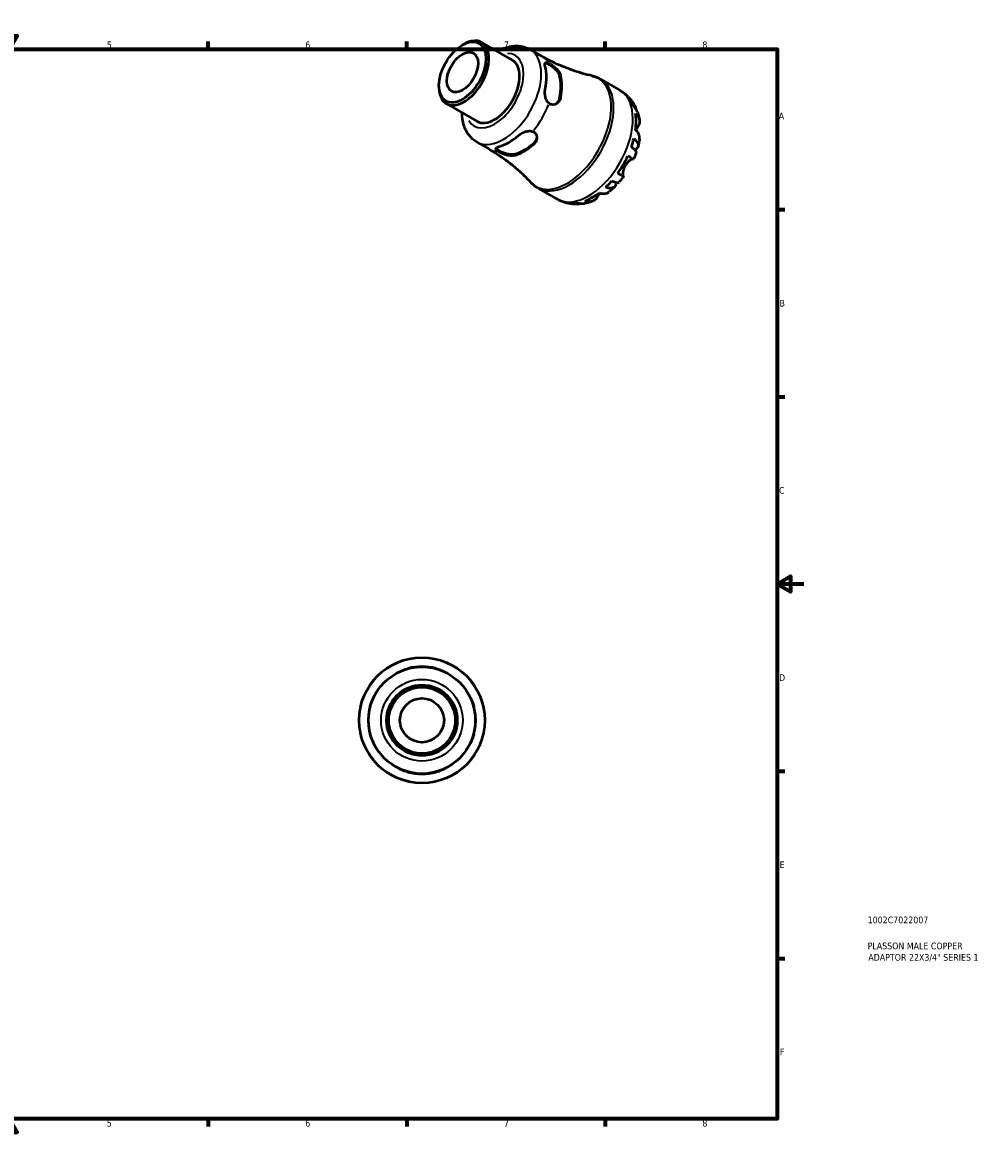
# Model space of a CAD drawing. Header units: millimetres. Extents: x -57 to 661, y 0 to 420.
# Tile 3 of 3: x 302 to 661, y 0 to 420. Entities that reach past the tile are written whole.
import ezdxf

# ---------------------------------------------------------------- set-up
doc = ezdxf.new("R2010")
doc.units = ezdxf.units.MM
for name, color, linetype, lineweight in [('Border (ISO)', 7, 'Continuous', 70), ('Title (ISO)', 7, 'Continuous', 50), ('Visible (ISO)', 7, 'Continuous', 50), ('Visible Narrow (ISO)', 7, 'Continuous', 35)]:
    doc.layers.add(name, color=color, linetype=linetype, lineweight=lineweight)
doc.styles.add('Note Text (ISO)', font='tahoma.ttf')

# ---------------------------------------------------------------- blocks, each defined once
blk = doc.blocks.new('Borders Default Border')
at = {"layer": 'Border (ISO)'}
for p, q in [((74.25, 410), (74.25, 412.9)), ((148.5, 410), (148.5, 412.9)), ((222.75, 410), (222.75, 412.9)), ((371.25, 410), (371.25, 412.9)), ((445.5, 410), (445.5, 412.9)), ((519.75, 410), (519.75, 412.9)), ((10, 350), (7.1, 350)), ((584, 350), (586.9, 350)), ((10, 280), (7.1, 280)), ((584, 280), (586.9, 280)), ((10, 140), (7.1, 140)), ((584, 140), (586.9, 140)), ((10, 70), (7.1, 70)), ((584, 70), (586.9, 70)), ((74.25, 10), (74.25, 7.1)), ((148.5, 10), (148.5, 7.1)), ((222.75, 10), (222.75, 7.1)), ((371.25, 10), (371.25, 7.1)), ((445.5, 10), (445.5, 7.1)), ((519.75, 10), (519.75, 7.1))]:
    blk.add_line(p, q, dxfattribs=at)
at = {"layer": 'Border (ISO)', "flags": 128}
for points in [[(297, 420), (297, 410), (294.11, 415), (299.89, 415), (297, 410)], [(10, 10), (10, 410), (584, 410), (584, 10), (10, 10)], [(0, 210), (10, 210), (5, 212.89), (5, 207.11), (10, 210)], [(594, 210), (584, 210), (589, 212.89), (589, 207.11), (584, 210)], [(297, 0), (297, 10), (294.11, 5), (299.89, 5), (297, 10)]]:
    blk.add_lwpolyline(points, dxfattribs=at)
at = {"layer": 'Border (ISO)', "color": 232, "true_color": 0xca0064, "char_height": 2.5, "attachment_point": 7, "style": 'Note Text (ISO)'}
for s, insert in [('1', (36.56, 410.4)), ('2', (110.62, 410.4)), ('3', (184.85, 410.35)), ('4', (259, 410.4)), ('5', (333.39, 410.35)), ('6', (407.58, 410.35)), ('7', (481.85, 410.4)), ('8', (556.06, 410.34)), ('A', (7.29, 383.75)), ('A', (584.59, 383.75)), ('B', (7.59, 313.75)), ('B', (584.89, 313.75)), ('C', (7.43, 243.71)), ('C', (584.73, 243.71)), ('D', (7.43, 173.75)), ('D', (584.73, 173.75)), ('E', (7.64, 103.75)), ('E', (584.94, 103.75)), ('F', (7.7, 33.75)), ('F', (585, 33.75)), ('1', (36.56, 7.1)), ('2', (110.62, 7.1)), ('3', (184.85, 7.05)), ('4', (259, 7.1)), ('5', (333.39, 7.05)), ('6', (407.58, 7.05)), ('7', (481.85, 7.1)), ('8', (556.06, 7.04))]:
    blk.add_mtext(s, dxfattribs=dict(at, insert=insert))
blk = doc.blocks.new('Title Blocks ISO')
at = {"layer": 'Title (ISO)', "color": 232, "true_color": 0xca0064, "style": 'Note Text (ISO)'}
for tag, p in [('PART_NUMBER_001', (33.84, 73.13)), ('DESCRIPTION_001', (33.84, 63.4)), ('DESCRIPTION_002', (34.09, 59.12))]:
    blk.add_attdef(tag, p, '', height=2.5, dxfattribs=at)

msp = doc.modelspace()

# ---------------------------------------------------------------- linework, layer by layer
at = {"layer": 'Visible (ISO)'}
for p, q in [((466.319, 411.562), (466.878, 411.886)), ((473.511, 412.556), (484.971, 405.956)), ((491.665, 409.896), (496.12, 407.33)), ((457.565, 396.362), (457.565, 395.716)), ((517.981, 398.809), (525.173, 394.667)), ((460.316, 389.642), (471.776, 383.043)), ((471.729, 375.276), (476.184, 372.71)), ((494.527, 358.08), (501.719, 353.938))]:
    msp.add_line(p, q, dxfattribs=at)
for radius in [23.5, 19.975, 13.22, 12.427, 8.25]:
    msp.add_circle((451.212, 159.029), radius, dxfattribs=at)
for start, end in [(75.06869, 104.93131), (165.06869, 194.93131), (345.06869, 14.93131), (255.06869, 284.93131)]:
    msp.add_arc((451.212, 159.029), 20.065, start, end, dxfattribs=at)
for major_axis in [(6.202, 10.769), (4.117, 7.149)]:
    msp.add_ellipse((466.353, 401.422), major_axis=major_axis, ratio=0.5780931, dxfattribs=at)
for centre, major_axis, start_param, end_param in [((466.914, 401.099), (-6.597, -11.457), 5.4958534, 10.2121098), ((478.374, 394.5), (6.597, 11.457), 3.1415927, 6.2831853), ((483.675, 391.447), (9.968, 17.31), 5.2340494, 5.7576575), ((489.324, 388.194), (-9.749, -16.929), 2.0864165, 2.622105), ((489.324, 388.194), (-10.013, -17.388), 2.0936603, 2.6148613), ((514.776, 373.537), (11.632, 20.2), 6.1192402, 6.13806), ((514.776, 373.537), (11.632, 20.2), 5.814424, 5.9626811), ((514.776, 373.537), (11.632, 20.2), 5.333842, 5.6578648), ((483.675, 391.447), (9.968, 17.31), 3.6632531, 4.1868611), ((489.324, 388.194), (-9.749, -16.929), 0.5156202, 1.0513087), ((489.324, 388.194), (-10.013, -17.388), 0.5228639, 1.044065), ((514.776, 373.537), (11.632, 20.2), 5.0290258, 5.1772829), ((514.776, 373.537), (11.632, 20.2), 4.5484439, 4.8724667), ((514.776, 373.537), (11.632, 20.2), 4.2436276, 4.3918848), ((514.776, 373.537), (11.632, 20.2), 3.7630457, 4.0870685), ((514.776, 373.537), (-11.632, -20.2), 0.1451253, 0.1600777), ((514.776, 373.537), (-11.632, -20.2), 0.3166368, 0.4648939)]:
    msp.add_ellipse(centre, major_axis=major_axis, ratio=0.5780931, start_param=start_param, end_param=end_param, dxfattribs=at)
for points, knots in [([(479.391, 409.169), (480.449, 409.775), (481.55, 410.272), (484.388, 411.159), (486.193, 411.383), (489.269, 410.964), (490.532, 410.549), (491.665, 409.896)], [6.28594737, 6.28594737, 6.28594737, 6.28594737, 6.50701525, 6.50701525, 6.8352827, 6.8352827, 7.06664976, 7.06664976, 7.06664976, 7.06664976]), ([(514.824, 400.031), (513.619, 400.298), (512.391, 400.608), (509.907, 401.316), (508.65, 401.714), (506.125, 402.6), (504.856, 403.089), (502.327, 404.155), (501.066, 404.732), (498.569, 405.97), (497.334, 406.632), (496.12, 407.33)], [0.60406811, 0.60406811, 0.60406811, 0.60406811, 0.63994738, 0.63994738, 0.67582665, 0.67582665, 0.71170592, 0.71170592, 0.74758519, 0.74758519, 0.78346445, 0.78346445, 0.78346445, 0.78346445]), ([(497.318, 403.53), (497.22, 403.896), (497.174, 404.228), (497.22, 404.724), (497.312, 404.89), (497.599, 405.043), (497.808, 405.05), (498.267, 404.925), (498.482, 404.838), (498.713, 404.722)], [0.60728412, 0.60728412, 0.60728412, 0.60728412, 0.76747356, 0.76747356, 0.927663, 0.927663, 1.07890393, 1.07890393, 1.18162853, 1.18162853, 1.18162853, 1.18162853]), ([(497.305, 404.826), (497.422, 404.838), (497.565, 404.822), (498.004, 404.699), (498.342, 404.543), (499.055, 404.133), (499.47, 403.855), (500.299, 403.217), (500.712, 402.856), (501.435, 402.128), (501.791, 401.708), (502.347, 400.872), (502.545, 400.456), (502.645, 400.091)], [0.98635439, 0.98635439, 0.98635439, 0.98635439, 1.08019487, 1.08019487, 1.23148787, 1.23148787, 1.38278087, 1.38278087, 1.53407387, 1.53407387, 1.6947565, 1.6947565, 1.85543914, 1.85543914, 1.85543914, 1.85543914]), ([(498.713, 404.722), (498.869, 404.644), (499.035, 404.552), (499.385, 404.343), (499.566, 404.227), (500.142, 403.834), (500.542, 403.529), (501.358, 402.82), (501.764, 402.412), (502.358, 401.68), (502.574, 401.361), (502.864, 400.81), (502.96, 400.578), (503.026, 400.341), (503.03, 400.328), (503.033, 400.315)], [-0.78897893, -0.78897893, -0.78897893, -0.78897893, -0.71733657, -0.71733657, -0.64521669, -0.64521669, -0.4937078, -0.4937078, -0.32016986, -0.32016986, -0.18985533, -0.18985533, -0.09218738, -0.09218738, -0.08654025, -0.08654025, -0.08654025, -0.08654025]), ([(514.824, 400.031), (515.044, 399.982), (515.263, 399.926), (515.698, 399.803), (515.913, 399.734), (516.341, 399.584), (516.552, 399.502), (516.971, 399.326), (517.177, 399.232), (517.584, 399.03), (517.784, 398.922), (517.981, 398.809)], [0.60406811, 0.60406811, 0.60406811, 0.60406811, 0.63994738, 0.63994738, 0.67582665, 0.67582665, 0.71170592, 0.71170592, 0.74758519, 0.74758519, 0.78346445, 0.78346445, 0.78346445, 0.78346445]), ([(498.713, 389.786), (498.482, 389.973), (498.267, 390.21), (497.808, 390.883), (497.599, 391.363), (497.312, 392.343), (497.22, 392.914), (497.174, 394.043), (497.22, 394.599), (497.318, 395.077)], [0.04851633, 0.04851633, 0.04851633, 0.04851633, 0.15124093, 0.15124093, 0.30248186, 0.30248186, 0.4626713, 0.4626713, 0.62286074, 0.62286074, 0.62286074, 0.62286074]), ([(503.033, 391.861), (503.024, 391.814), (503.013, 391.766), (502.932, 391.434), (502.831, 391.164), (502.528, 390.58), (502.306, 390.283), (501.703, 389.709), (501.295, 389.469), (500.483, 389.238), (500.089, 389.219), (499.351, 389.38), (499.015, 389.542), (498.713, 389.786)], [-0.70162072, -0.70162072, -0.70162072, -0.70162072, -0.68565906, -0.68565906, -0.58867385, -0.58867385, -0.45896417, -0.45896417, -0.28707768, -0.28707768, -0.13813733, -0.13813733, -0.0000138, -0.0000138, -0.0000138, -0.0000138]), ([(502.645, 391.638), (502.545, 391.158), (502.347, 390.685), (501.846, 389.973), (501.572, 389.705), (501.279, 389.505)], [-0.62395127, -0.62395127, -0.62395127, -0.62395127, -0.46326863, -0.46326863, -0.33412854, -0.33412854, -0.33412854, -0.33412854]), ([(525.173, 394.667), (525.378, 394.55), (525.58, 394.427), (525.977, 394.171), (526.171, 394.038), (526.554, 393.763), (526.741, 393.622), (527.108, 393.33), (527.288, 393.179), (527.638, 392.871), (527.808, 392.714), (527.975, 392.552)], [0.78346445, 0.78346445, 0.78346445, 0.78346445, 0.81248951, 0.81248951, 0.84151457, 0.84151457, 0.87053963, 0.87053963, 0.89956469, 0.89956469, 0.92858975, 0.92858975, 0.92858975, 0.92858975]), ([(528.298, 392.229), (528.472, 392.048), (528.641, 391.865), (528.968, 391.49), (529.126, 391.3), (529.43, 390.914), (529.576, 390.719), (529.858, 390.323), (529.993, 390.123), (530.252, 389.719), (530.376, 389.516), (530.494, 389.311)], [0.94776801, 0.94776801, 0.94776801, 0.94776801, 0.97937184, 0.97937184, 1.01097567, 1.01097567, 1.0425795, 1.0425795, 1.07418334, 1.07418334, 1.10578717, 1.10578717, 1.10578717, 1.10578717]), ([(529.495, 390.59), (529.846, 390.25), (530.149, 389.868), (530.63, 389.102), (530.848, 388.646), (531.052, 388.02), (531.093, 387.875), (531.129, 387.729)], [0.17833322, 0.17833322, 0.17833322, 0.17833322, 0.34769033, 0.34769033, 0.52172252, 0.52172252, 0.57300289, 0.57300289, 0.57300289, 0.57300289]), ([(531.785, 386.478), (531.656, 386.847), (531.481, 387.199), (531.06, 387.85), (530.771, 388.201), (530.429, 388.52)], [5.09346468, 5.09346468, 5.09346468, 5.09346468, 5.246562, 5.246562, 5.41591912, 5.41591912, 5.41591912, 5.41591912]), ([(531.785, 386.478), (531.852, 386.283), (531.916, 386.087), (532.036, 385.696), (532.093, 385.501), (532.198, 385.11), (532.248, 384.915), (532.339, 384.524), (532.382, 384.329), (532.46, 383.939), (532.496, 383.744), (532.529, 383.549)], [1.24845419, 1.24845419, 1.24845419, 1.24845419, 1.2776095, 1.2776095, 1.30676481, 1.30676481, 1.33592012, 1.33592012, 1.36507543, 1.36507543, 1.39423074, 1.39423074, 1.39423074, 1.39423074]), ([(471.729, 375.276), (470.604, 375.923), (469.617, 376.799), (467.969, 378.904), (467.344, 380.152), (466.426, 382.992), (466.206, 384.609), (466.196, 386.256)], [3.92505711, 3.92505711, 3.92505711, 3.92505711, 4.15462693, 4.15462693, 4.40700802, 4.40700802, 4.7057595, 4.7057595, 4.7057595, 4.7057595]), ([(531.042, 385.979), (531.377, 385.685), (531.658, 385.373), (532.091, 384.767), (532.279, 384.416), (532.521, 383.701), (532.576, 383.336), (532.571, 382.663), (532.51, 382.294), (532.295, 381.686), (532.177, 381.443), (532.039, 381.215)], [0.17834588, 0.17834588, 0.17834588, 0.17834588, 0.34594654, 0.34594654, 0.52006504, 0.52006504, 0.69418354, 0.69418354, 0.87054778, 0.87054778, 0.99054939, 0.99054939, 0.99054939, 0.99054939]), ([(487.33, 377.778), (487.695, 378.101), (488.154, 378.419), (489.154, 378.943), (489.695, 379.149), (490.687, 379.39), (491.207, 379.45), (492.02, 379.391), (492.333, 379.324), (492.611, 379.217)], [0.60728412, 0.60728412, 0.60728412, 0.60728412, 0.76747356, 0.76747356, 0.927663, 0.927663, 1.07890393, 1.07890393, 1.18162853, 1.18162853, 1.18162853, 1.18162853]), ([(492.611, 379.217), (492.799, 379.145), (492.973, 379.054), (493.292, 378.835), (493.434, 378.708), (493.82, 378.267), (493.996, 377.908), (494.185, 377.075), (494.17, 376.599), (493.953, 375.789), (493.798, 375.45), (493.428, 374.902), (493.238, 374.682), (493.006, 374.471), (492.993, 374.46), (492.98, 374.448)], [-0.78897893, -0.78897893, -0.78897893, -0.78897893, -0.71733657, -0.71733657, -0.64521669, -0.64521669, -0.4937078, -0.4937078, -0.32016986, -0.32016986, -0.18985533, -0.18985533, -0.09218738, -0.09218738, -0.08654025, -0.08654025, -0.08654025, -0.08654025]), ([(532.538, 376.409), (532.561, 376.561), (532.573, 376.71), (532.576, 377.188), (532.521, 377.553), (532.279, 378.268), (532.091, 378.619), (531.658, 379.225), (531.377, 379.538), (531.042, 379.831)], [4.99285818, 4.99285818, 4.99285818, 4.99285818, 5.06774097, 5.06774097, 5.24185947, 5.24185947, 5.41597797, 5.41597797, 5.58357864, 5.58357864, 5.58357864, 5.58357864]), ([(532.039, 381.215), (531.979, 381.117), (531.916, 381.011), (531.749, 380.729), (531.642, 380.544), (531.422, 380.153), (531.31, 379.949), (531.192, 379.724), (531.187, 379.714), (531.182, 379.705)], [-0.60621589, -0.60621589, -0.60621589, -0.60621589, -0.55227801, -0.55227801, -0.47200698, -0.47200698, -0.39488132, -0.39488132, -0.39142297, -0.39142297, -0.39142297, -0.39142297]), ([(494.141, 377.135), (494.113, 376.784), (494.02, 376.417), (493.655, 375.631), (493.345, 375.224), (492.98, 374.897)], [1.56651258, 1.56651258, 1.56651258, 1.56651258, 1.6947565, 1.6947565, 1.85543914, 1.85543914, 1.85543914, 1.85543914]), ([(530.429, 376.582), (530.771, 376.314), (531.06, 376.038), (531.508, 375.525), (531.704, 375.239), (531.966, 374.678), (532.032, 374.402), (532.049, 373.912), (532.002, 373.653), (531.778, 373.167), (531.6, 372.939), (531.241, 372.612), (531.057, 372.476), (530.843, 372.349)], [0.17833322, 0.17833322, 0.17833322, 0.17833322, 0.34769033, 0.34769033, 0.52172252, 0.52172252, 0.6957547, 0.6957547, 0.87014918, 0.87014918, 1.04454365, 1.04454365, 1.16739933, 1.16739933, 1.16739933, 1.16739933]), ([(532.539, 376.409), (532.512, 376.226), (532.482, 376.044), (532.42, 375.68), (532.387, 375.499), (532.318, 375.136), (532.281, 374.956), (532.205, 374.595), (532.165, 374.415), (532.081, 374.056), (532.038, 373.876), (531.992, 373.698)], [1.75789673, 1.75789673, 1.75789673, 1.75789673, 1.78642495, 1.78642495, 1.81495317, 1.81495317, 1.84348139, 1.84348139, 1.8720096, 1.8720096, 1.90053782, 1.90053782, 1.90053782, 1.90053782]), ([(476.184, 372.71), (477.397, 372.012), (478.589, 371.275), (480.913, 369.737), (482.046, 368.936), (484.237, 367.283), (485.296, 366.431), (487.331, 364.693), (488.306, 363.805), (490.165, 362.012), (491.049, 361.105), (491.885, 360.198)], [3.92505711, 3.92505711, 3.92505711, 3.92505711, 3.96093638, 3.96093638, 3.99681565, 3.99681565, 4.03269492, 4.03269492, 4.06857419, 4.06857419, 4.10445345, 4.10445345, 4.10445345, 4.10445345]), ([(479.693, 371.778), (479.476, 371.92), (479.293, 372.061), (478.954, 372.394), (478.855, 372.577), (478.843, 372.899), (478.939, 373.06), (479.344, 373.345), (479.654, 373.471), (480.019, 373.568)], [0.04851633, 0.04851633, 0.04851633, 0.04851633, 0.15124093, 0.15124093, 0.30248186, 0.30248186, 0.4626713, 0.4626713, 0.62286074, 0.62286074, 0.62286074, 0.62286074]), ([(485.669, 370.687), (485.303, 370.593), (484.844, 370.557), (483.843, 370.621), (483.302, 370.721), (482.31, 370.984), (481.791, 371.16), (480.823, 371.559), (480.375, 371.779), (480.019, 371.984), (479.662, 372.19), (479.358, 372.403), (479.031, 372.72), (478.945, 372.835), (478.897, 372.941)], [-0.62395127, -0.62395127, -0.62395127, -0.62395127, -0.46326863, -0.46326863, -0.302586, -0.302586, -0.151293, -0.151293, 0, 0, 0, 0.151293, 0.151293, 0.2452257, 0.2452257, 0.2452257, 0.2452257]), ([(485.669, 370.238), (485.632, 370.228), (485.595, 370.219), (485.328, 370.159), (485.077, 370.131), (484.45, 370.119), (484.063, 370.154), (483.133, 370.314), (482.581, 370.466), (481.572, 370.821), (481.118, 371.013), (480.316, 371.403), (479.975, 371.593), (479.693, 371.778)], [-0.70162072, -0.70162072, -0.70162072, -0.70162072, -0.68565906, -0.68565906, -0.58867385, -0.58867385, -0.45896417, -0.45896417, -0.28707768, -0.28707768, -0.13813733, -0.13813733, -0.0000138, -0.0000138, -0.0000138, -0.0000138]), ([(528.158, 370.118), (528.518, 369.911), (528.837, 369.728), (529.362, 369.427), (529.611, 369.284), (530, 369.062), (530.139, 368.982), (530.293, 368.895), (530.333, 368.873), (530.334, 368.873)], [0.17834588, 0.17834588, 0.17834588, 0.17834588, 0.34594654, 0.34594654, 0.52006504, 0.52006504, 0.69418354, 0.69418354, 0.84235562, 0.84235562, 0.84235562, 0.84235562]), ([(531.301, 371.368), (531.331, 371.457), (531.329, 371.558), (531.26, 371.802), (531.163, 371.975), (530.848, 372.358), (530.63, 372.569), (530.149, 372.971), (529.846, 373.199), (529.495, 373.437)], [4.76987343, 4.76987343, 4.76987343, 4.76987343, 4.89849763, 4.89849763, 5.07252982, 5.07252982, 5.246562, 5.246562, 5.41591912, 5.41591912, 5.41591912, 5.41591912]), ([(531.301, 371.368), (531.244, 371.199), (531.185, 371.031), (531.065, 370.695), (531.003, 370.528), (530.877, 370.194), (530.812, 370.028), (530.681, 369.696), (530.613, 369.531), (530.476, 369.201), (530.406, 369.037), (530.334, 368.873)], [2.0257282, 2.0257282, 2.0257282, 2.0257282, 2.05321587, 2.05321587, 2.08070353, 2.08070353, 2.1081912, 2.1081912, 2.13567886, 2.13567886, 2.16316653, 2.16316653, 2.16316653, 2.16316653]), ([(527.143, 366.384), (527.02, 366.171), (526.91, 365.952), (526.709, 365.493), (526.622, 365.253), (526.438, 364.655), (526.364, 364.304), (526.279, 363.69), (526.264, 363.426), (526.269, 363.046), (526.281, 362.912), (526.317, 362.691), (526.341, 362.605), (526.397, 362.487), (526.427, 362.449), (526.46, 362.43)], [0, 0, 0, 0, 0.07360885, 0.07360885, 0.1523632, 0.1523632, 0.27278478, 0.27278478, 0.3835529, 0.3835529, 0.46144299, 0.46144299, 0.53821456, 0.53821456, 0.60692619, 0.60692619, 0.60692619, 0.60692619]), ([(530.182, 368.958), (530.161, 368.964), (530.136, 368.967), (530.043, 368.966), (529.96, 368.949), (529.76, 368.88), (529.645, 368.829), (529.339, 368.666), (529.139, 368.541), (528.627, 368.163), (528.31, 367.885), (527.687, 367.209), (527.391, 366.814), (527.143, 366.384)], [-0.583607, -0.583607, -0.583607, -0.583607, -0.5494293, -0.5494293, -0.47126615, -0.47126615, -0.395133, -0.395133, -0.2918162, -0.2918162, -0.14889211, -0.14889211, 0, 0, 0, 0]), ([(526.46, 362.43), (526.52, 362.394), (526.558, 362.371), (526.588, 362.352), (526.546, 362.375), (526.379, 362.47), (526.24, 362.549), (525.851, 362.771), (525.602, 362.914), (525.077, 363.215), (524.758, 363.399), (524.398, 363.606)], [4.77137513, 4.77137513, 4.77137513, 4.77137513, 4.89137673, 4.89137673, 5.06774097, 5.06774097, 5.24185947, 5.24185947, 5.41597797, 5.41597797, 5.58357864, 5.58357864, 5.58357864, 5.58357864]), ([(526.574, 362.361), (526.468, 362.217), (526.361, 362.074), (526.144, 361.791), (526.035, 361.65), (525.813, 361.37), (525.702, 361.231), (525.476, 360.955), (525.362, 360.817), (525.131, 360.545), (525.015, 360.41), (524.898, 360.276)], [2.54919539, 2.54919539, 2.54919539, 2.54919539, 2.57668472, 2.57668472, 2.60417405, 2.60417405, 2.63166338, 2.63166338, 2.65915272, 2.65915272, 2.68664205, 2.68664205, 2.68664205, 2.68664205]), ([(494.527, 358.08), (494.33, 358.193), (494.137, 358.312), (493.758, 358.563), (493.572, 358.694), (493.21, 358.968), (493.033, 359.11), (492.689, 359.404), (492.521, 359.556), (492.196, 359.87), (492.038, 360.032), (491.885, 360.198)], [3.92505711, 3.92505711, 3.92505711, 3.92505711, 3.96093638, 3.96093638, 3.99681565, 3.99681565, 4.03269492, 4.03269492, 4.06857419, 4.06857419, 4.10445345, 4.10445345, 4.10445345, 4.10445345]), ([(523.825, 360.171), (523.82, 359.93), (523.795, 359.71), (523.69, 359.239), (523.581, 358.97), (523.271, 358.529), (523.069, 358.358), (522.634, 358.125), (522.361, 358.043), (521.742, 357.986), (521.396, 358.011), (520.726, 358.14), (520.343, 358.251), (519.938, 358.412)], [4.43068796, 4.43068796, 4.43068796, 4.43068796, 4.54970868, 4.54970868, 4.72410316, 4.72410316, 4.89849763, 4.89849763, 5.07252982, 5.07252982, 5.246562, 5.246562, 5.41591912, 5.41591912, 5.41591912, 5.41591912]), ([(523.224, 358.513), (523.092, 358.384), (522.958, 358.257), (522.689, 358.005), (522.553, 357.88), (522.279, 357.634), (522.14, 357.512), (521.861, 357.27), (521.72, 357.151), (521.436, 356.916), (521.293, 356.799), (521.148, 356.684)], [2.81187756, 2.81187756, 2.81187756, 2.81187756, 2.8404183, 2.8404183, 2.86895905, 2.86895905, 2.89749979, 2.89749979, 2.92604054, 2.92604054, 2.95458128, 2.95458128, 2.95458128, 2.95458128]), ([(522.194, 360.791), (522.576, 360.607), (522.926, 360.459), (523.516, 360.247), (523.808, 360.165), (524.299, 360.087), (524.498, 360.091), (524.746, 360.156), (524.834, 360.205), (524.897, 360.277)], [0.17833322, 0.17833322, 0.17833322, 0.17833322, 0.34769033, 0.34769033, 0.52172252, 0.52172252, 0.6957547, 0.6957547, 0.82382872, 0.82382872, 0.82382872, 0.82382872]), ([(504.954, 352.577), (504.731, 352.64), (504.509, 352.708), (504.067, 352.856), (503.847, 352.936), (503.41, 353.107), (503.194, 353.198), (502.764, 353.391), (502.552, 353.493), (502.131, 353.707), (501.924, 353.82), (501.719, 353.938)], [3.77993182, 3.77993182, 3.77993182, 3.77993182, 3.80895688, 3.80895688, 3.83798193, 3.83798193, 3.86700699, 3.86700699, 3.89603205, 3.89603205, 3.92505711, 3.92505711, 3.92505711, 3.92505711]), ([(514.956, 353.13), (514.771, 353.061), (514.583, 352.995), (514.206, 352.869), (514.015, 352.808), (513.63, 352.693), (513.435, 352.638), (513.043, 352.535), (512.845, 352.486), (512.446, 352.396), (512.244, 352.354), (512.041, 352.315)], [3.31802936, 3.31802936, 3.31802936, 3.31802936, 3.34719958, 3.34719958, 3.3763698, 3.3763698, 3.40554002, 3.40554002, 3.43471025, 3.43471025, 3.46388047, 3.46388047, 3.46388047, 3.46388047]), ([(516.751, 354.736), (516.622, 354.501), (516.47, 354.277), (516.05, 353.784), (515.76, 353.545), (515.178, 353.202), (514.834, 353.065), (514.092, 352.915), (513.694, 352.901), (512.95, 352.971), (512.539, 353.057), (512.117, 353.199)], [4.77137513, 4.77137513, 4.77137513, 4.77137513, 4.89137673, 4.89137673, 5.06774097, 5.06774097, 5.24185947, 5.24185947, 5.41597797, 5.41597797, 5.58357864, 5.58357864, 5.58357864, 5.58357864]), ([(517.612, 356.204), (517.513, 356.046), (517.418, 355.893), (517.212, 355.549), (517.105, 355.364), (516.912, 355.027), (516.827, 354.875), (516.751, 354.736)], [-2.20136231, -2.20136231, -2.20136231, -2.20136231, -2.14194586, -2.14194586, -2.06419522, -2.06419522, -1.98941846, -1.98941846, -1.98941846, -1.98941846]), ([(517.434, 356.261), (517.856, 356.119), (518.268, 356.033), (519.011, 355.963), (519.409, 355.977), (520.151, 356.127), (520.496, 356.264), (520.907, 356.507), (521.029, 356.59), (521.148, 356.685)], [0.17834588, 0.17834588, 0.17834588, 0.17834588, 0.34594654, 0.34594654, 0.52006504, 0.52006504, 0.69418354, 0.69418354, 0.76787311, 0.76787311, 0.76787311, 0.76787311]), ([(508.935, 352.025), (508.697, 352.026), (508.459, 352.032), (507.979, 352.057), (507.738, 352.074), (507.254, 352.122), (507.011, 352.152), (506.524, 352.225), (506.28, 352.267), (505.793, 352.365), (505.549, 352.421), (505.305, 352.483)], [3.60665151, 3.60665151, 3.60665151, 3.60665151, 3.63826077, 3.63826077, 3.66987003, 3.66987003, 3.7014793, 3.7014793, 3.73308856, 3.73308856, 3.76469783, 3.76469783, 3.76469783, 3.76469783]), ([(510.625, 352.26), (510.49, 352.222), (510.355, 352.188), (509.721, 352.052), (509.216, 352.012), (508.311, 352.043), (507.828, 352.114), (507.357, 352.247)], [5.02493106, 5.02493106, 5.02493106, 5.02493106, 5.07252982, 5.07252982, 5.246562, 5.246562, 5.41591912, 5.41591912, 5.41591912, 5.41591912]), ([(509.613, 352.466), (510.061, 352.331), (510.511, 352.257), (511.278, 352.221), (511.663, 352.244), (512.041, 352.315)], [0.17833322, 0.17833322, 0.17833322, 0.17833322, 0.34769033, 0.34769033, 0.49781146, 0.49781146, 0.49781146, 0.49781146]), ([(442.078, 176.792), (442.049, 176.777), (442.04, 176.774), (442.067, 176.791), (442.101, 176.812), (442.273, 176.909), (442.477, 177.022), (443.066, 177.32), (443.47, 177.511), (444.281, 177.846), (444.662, 177.99), (445.363, 178.223), (445.674, 178.317), (446.006, 178.406), (446.024, 178.411), (446.042, 178.416)], [-0.78897885, -0.78897885, -0.78897885, -0.78897885, -0.71732529, -0.71732529, -0.6452077, -0.6452077, -0.49369839, -0.49369839, -0.32015968, -0.32015968, -0.1898494, -0.1898494, -0.09218483, -0.09218483, -0.08654024, -0.08654024, -0.08654024, -0.08654024]), ([(456.382, 178.416), (456.434, 178.402), (456.485, 178.388), (456.849, 178.288), (457.156, 178.193), (457.85, 177.958), (458.225, 177.814), (459.021, 177.481), (459.414, 177.293), (459.981, 177.004), (460.174, 176.897), (460.381, 176.779), (460.404, 176.763), (460.347, 176.792)], [-0.70160684, -0.70160684, -0.70160684, -0.70160684, -0.68565205, -0.68565205, -0.58867104, -0.58867104, -0.45896763, -0.45896763, -0.28708004, -0.28708004, -0.13813731, -0.13813731, 0, 0, 0, 0]), ([(431.825, 164.199), (431.839, 164.25), (431.853, 164.301), (431.953, 164.665), (432.048, 164.972), (432.283, 165.666), (432.427, 166.042), (432.76, 166.837), (432.948, 167.23), (433.237, 167.797), (433.344, 167.99), (433.462, 168.197), (433.478, 168.22), (433.448, 168.163)], [-0.70162072, -0.70162072, -0.70162072, -0.70162072, -0.68565906, -0.68565906, -0.58867385, -0.58867385, -0.45896417, -0.45896417, -0.28707768, -0.28707768, -0.13813733, -0.13813733, -0.0000138, -0.0000138, -0.0000138, -0.0000138]), ([(468.976, 168.163), (468.961, 168.192), (468.958, 168.201), (468.975, 168.174), (468.996, 168.14), (469.093, 167.968), (469.205, 167.764), (469.504, 167.175), (469.695, 166.771), (470.03, 165.96), (470.174, 165.579), (470.407, 164.878), (470.501, 164.567), (470.59, 164.235), (470.595, 164.217), (470.6, 164.199)], [-0.78897893, -0.78897893, -0.78897893, -0.78897893, -0.71733657, -0.71733657, -0.64521669, -0.64521669, -0.4937078, -0.4937078, -0.32016986, -0.32016986, -0.18985533, -0.18985533, -0.09218738, -0.09218738, -0.08654025, -0.08654025, -0.08654025, -0.08654025]), ([(433.448, 149.894), (433.464, 149.865), (433.467, 149.856), (433.45, 149.883), (433.429, 149.917), (433.332, 150.089), (433.219, 150.293), (432.921, 150.882), (432.73, 151.286), (432.395, 152.097), (432.251, 152.478), (432.018, 153.179), (431.924, 153.49), (431.835, 153.822), (431.83, 153.84), (431.825, 153.859)], [-0.78897893, -0.78897893, -0.78897893, -0.78897893, -0.71733657, -0.71733657, -0.64521669, -0.64521669, -0.4937078, -0.4937078, -0.32016986, -0.32016986, -0.18985533, -0.18985533, -0.09218738, -0.09218738, -0.08654025, -0.08654025, -0.08654025, -0.08654025]), ([(470.6, 153.859), (470.586, 153.807), (470.572, 153.756), (470.472, 153.392), (470.377, 153.085), (470.142, 152.391), (469.998, 152.015), (469.665, 151.22), (469.477, 150.827), (469.188, 150.26), (469.081, 150.067), (468.963, 149.86), (468.947, 149.837), (468.976, 149.894)], [-0.70162072, -0.70162072, -0.70162072, -0.70162072, -0.68565906, -0.68565906, -0.58867385, -0.58867385, -0.45896417, -0.45896417, -0.28707768, -0.28707768, -0.13813733, -0.13813733, -0.0000138, -0.0000138, -0.0000138, -0.0000138]), ([(446.042, 139.641), (445.991, 139.655), (445.94, 139.669), (445.576, 139.769), (445.269, 139.864), (444.575, 140.099), (444.199, 140.243), (443.404, 140.576), (443.011, 140.764), (442.444, 141.053), (442.251, 141.16), (442.044, 141.278), (442.021, 141.294), (442.078, 141.265)], [-0.70162072, -0.70162072, -0.70162072, -0.70162072, -0.68565906, -0.68565906, -0.58867385, -0.58867385, -0.45896417, -0.45896417, -0.28707768, -0.28707768, -0.13813733, -0.13813733, -0.0000138, -0.0000138, -0.0000138, -0.0000138]), ([(460.347, 141.265), (460.376, 141.28), (460.385, 141.283), (460.358, 141.266), (460.323, 141.245), (460.152, 141.148), (459.948, 141.036), (459.359, 140.737), (458.955, 140.546), (458.144, 140.211), (457.763, 140.067), (457.062, 139.834), (456.751, 139.74), (456.419, 139.651), (456.401, 139.646), (456.382, 139.641)], [-0.78897893, -0.78897893, -0.78897893, -0.78897893, -0.71733657, -0.71733657, -0.64521669, -0.64521669, -0.4937078, -0.4937078, -0.32016986, -0.32016986, -0.18985533, -0.18985533, -0.09218738, -0.09218738, -0.08654025, -0.08654025, -0.08654025, -0.08654025])]:
    msp.add_open_spline(points, degree=3, knots=knots, dxfattribs=at)
for points in [[(528.298, 392.229), (528.252, 392.276), (528.205, 392.323), (528.158, 392.369)], [(505.153, 352.523), (505.204, 352.509), (505.255, 352.496), (505.306, 352.483)]]:
    msp.add_open_spline(points, degree=3, dxfattribs=at)
at = {"layer": 'Visible Narrow (ISO)'}
for p, q in [((502.665, 400.102), (503.014, 400.304)), ((503.014, 391.85), (502.665, 391.649)), ((531.998, 381.239), (531.26, 381.664)), ((492.98, 374.875), (492.98, 374.471)), ((485.669, 370.26), (485.669, 370.665)), ((526.357, 362.489), (524.507, 363.555)), ((516.711, 354.759), (515.984, 355.178)), ((446.042, 178.328), (446.042, 178.411)), ((456.382, 178.411), (456.382, 178.328)), ((431.829, 164.199), (431.913, 164.199)), ((470.511, 164.199), (470.595, 164.199)), ((431.913, 153.859), (431.829, 153.859)), ((470.595, 153.859), (470.511, 153.859)), ((446.042, 139.646), (446.042, 139.73)), ((456.382, 139.73), (456.382, 139.646))]:
    msp.add_line(p, q, dxfattribs=at)
for radius in [23.358, 15.275]:
    msp.add_circle((451.212, 159.029), radius, dxfattribs=at)
for centre, major_axis, start_param, end_param in [((478.374, 394.5), (7.623, 13.237), 2.826487, 6.5982909), ((481.697, 392.586), (-9.968, -17.31), 0.1570796, 2.984513), ((486.152, 390.02), (9.968, 17.31), 5.9864334, 6.2675668), ((505.442, 378.912), (11.656, 20.241), 3.1372156, 6.2875624), ((506.254, 378.444), (-11.727, -20.365), 0.1570796, 2.984513), ((513.446, 374.303), (11.727, 20.365), 3.2986723, 6.1261057), ((486.152, 390.02), (-9.968, -17.31), 1.2894696, 1.8482557), ((486.152, 390.02), (-9.968, -17.31), 0.0154252, 0.2930779)]:
    msp.add_ellipse(centre, major_axis=major_axis, ratio=0.5780931, start_param=start_param, end_param=end_param, dxfattribs=at)

# ---------------------------------------------------------------- block references
msp.add_blockref('Borders Default Border', (0, 0))
msp.add_blockref('Title Blocks ISO', (584, 10)).add_auto_attribs({'PART_NUMBER_001': '1002C7022007', 'DESCRIPTION_001': 'PLASSON MALE COPPER', 'DESCRIPTION_002': 'ADAPTOR 22X3/4" SERIES 1'})

doc.saveas('drawing.dxf')
